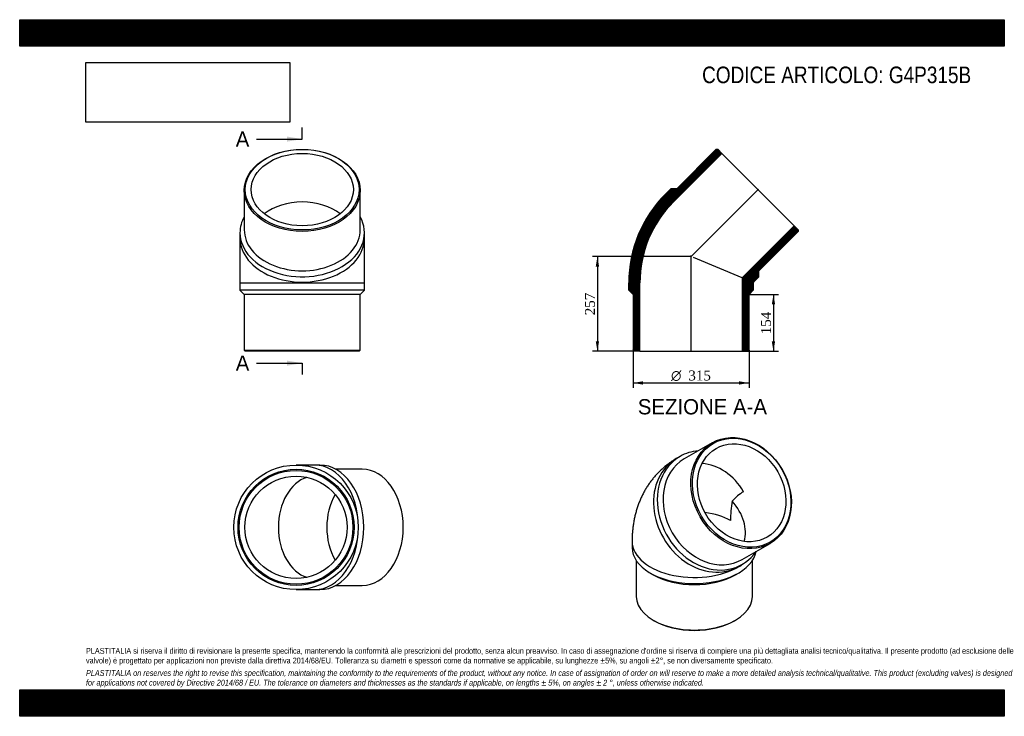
# Model space of a CAD drawing. Header units: millimetres. Extents: x 0 to 2673, y 0 to 1890.
import ezdxf
from ezdxf.enums import TextEntityAlignment as Align
from ezdxf.lldxf.tags import DXFTag

# ---------------------------------------------------------------- set-up
doc = ezdxf.new("R2010")
doc.units = ezdxf.units.MM
doc.header["$LTSCALE"] = 9
for name, color, linetype in [('Default', 7, 'Continuous'), ('DV4_Default', 7, 'Continuous'), ('G4P315B', 7, 'Continuous')]:
    doc.layers.add(name, color=color, linetype=linetype)
doc.styles.add('SEACAD_Solid_Edge_ANSI', font='seans.ttf')
doc.styles.add('SEACAD_Solid_Edge_ANSI1_Symbols', font='semeca1.ttf')
doc.styles.add('SEACAD_Times_New_Roman', font='times.ttf')
tags = doc.linetypes.add('CENTER2', pattern=[28.575, 19.05, -3.175, 3.175, -3.175]).pattern_tags.tags
tags[10:11] = [DXFTag(74, 4), DXFTag(75, 0), DXFTag(340, '0'), DXFTag(46, 0.0), DXFTag(50, 0.0), DXFTag(44, 0.0), DXFTag(45, 0.0)]
tags[8:9] = [DXFTag(74, 4), DXFTag(75, 0), DXFTag(340, '0'), DXFTag(46, 0.0), DXFTag(50, 0.0), DXFTag(44, 0.0), DXFTag(45, 0.0)]
tags[6:7] = [DXFTag(74, 4), DXFTag(75, 0), DXFTag(340, '0'), DXFTag(46, 0.0), DXFTag(50, 0.0), DXFTag(44, 0.0), DXFTag(45, 0.0)]
tags[4:5] = [DXFTag(74, 4), DXFTag(75, 0), DXFTag(340, '0'), DXFTag(46, 0.0), DXFTag(50, 0.0), DXFTag(44, 0.0), DXFTag(45, 0.0)]
doc.dimstyles.new('ANSImm', dxfattribs={"dimtxt": 27, "dimasz": 27, "dimexe": 13.5, "dimexo": 0, "dimgap": 6.75, "dimtad": 1, "dimdsep": 46, "dimtxsty": 'SEACAD_Times_New_Roman', "dimblk1": '_SE_FILLED', "dimblk2": '_SE_FILLED', "dimsah": 1, "dimcen": 13.5, "dimazin": 0, "dimtfac": 0.85, "dimtdec": 3, "dimtofl": 0, "dimtmove": 0, "dimatfit": 3, "dimfxl": 1, "dimarcsym": 0})
picture_1 = doc.add_image_def('image1.jpg', size_in_pixel=(4302, 1260))

# ---------------------------------------------------------------- blocks, each defined once
blk = doc.blocks.new('SE')
at = {"layer": 'G4P315B', "color": 7, "linetype": 'Continuous'}
for p, q in [((1879.7, 742), (1804.2, 698.4)), ((1792.7, 705.1), (1782.5, 699.1)), ((1662.5, 474.3), (1662.5, 457.6)), ((1961.7, 425.6), (2037.2, 469.2)), ((1674, 422.2), (1674, 324.9)), ((1951.5, 406.4), (1961.7, 412.3)), ((1989, 324.9), (1989, 422.2)), ((1712, 388.6), (1720.1, 383.9)), ((1942.9, 383.9), (1951, 388.6)), ((1720.1, 260.6), (1722.2, 259.4)), ((1940.7, 259.4), (1942.9, 260.6))]:
    blk.add_line(p, q, dxfattribs=at)
for centre, radius, start, end in [((2026.5, 504.3), 121.7, 120.2647, 139.2177), ((2221.5, 531.8), 291.9, 169.7269, 180.154)]:
    blk.add_arc(centre, radius, start, end, dxfattribs=at)
for centre, major_axis in [((1958.5, 605.6), (78.8, -136.4)), ((1960, 606.5), (-77.3, 133.8)), ((1960, 606.5), (69.4, -120.2))]:
    blk.add_ellipse(centre, major_axis=major_axis, ratio=0.816497, dxfattribs=at)
for centre, major_axis, ratio, start_param, end_param in [((1867, 552.8), (-84.5, 146.4), 0.816497, 0, 3.141593), ((1877.2, 558.7), (-84.5, 146.4), 0.816497, 0, 3.512627), ((1883, 562), (78.8, -136.4), 0.816497, 3.141593, 6.283185), ((1877.2, 558.7), (-84.5, 146.4), 0.816497, 5.912151, 6.283185), ((1867, 552.8), (69.4, -120.2), 0.816497, 1.570796, 2.648012), ((1831.5, 532.3), (-128.2, 74), 0.717439, 3.308076, 4.270809), ((1831.5, 474.3), (138.8, 0), 0.57735, 0.785398, 1.362425), ((1831.5, 474.3), (169, 0), 0.57735, 3.141584, 5.60775), ((1831.5, 457.6), (169, 0), 0.57735, 3.141593, 6.179396), ((1831.5, 448.2), (157.5, 0), 0.57735, 3.926991, 5.497787), ((1831.5, 324.9), (-157.5, 0), 0.57735, 0, 3.141593), ((1831.5, 322.4), (-154.5, 0), 0.57735, 0.785398, 2.356195)]:
    blk.add_ellipse(centre, major_axis=major_axis, ratio=ratio, start_param=start_param, end_param=end_param, dxfattribs=at)
blk.add_open_spline([(1782.5, 699.1), (1779, 697.1), (1773.3, 693.6), (1764.2, 687.5), (1755.8, 681.2), (1747.6, 674.5), (1739.8, 667.4), (1732.3, 659.9), (1725.1, 652.2), (1718.3, 644), (1711.9, 635.6), (1705.8, 626.9), (1700.1, 617.8), (1694.7, 608.5), (1689.8, 598.9), (1685.2, 589), (1681.1, 578.8), (1677.3, 568.4), (1673.9, 557.7), (1671, 546.8), (1668.5, 535.7), (1666.4, 524.3), (1664.7, 512.7), (1663.5, 500.8), (1662.7, 489), (1662.5, 479.9), (1662.5, 475.3), (1662.5, 474.3)], degree=3, knots=[0, 0, 0, 0, 0.041315, 0.080737, 0.120116, 0.159479, 0.198854, 0.238268, 0.277752, 0.317335, 0.35705, 0.396928, 0.437005, 0.477316, 0.517897, 0.558785, 0.600019, 0.641633, 0.683663, 0.72614, 0.769089, 0.812528, 0.856465, 0.900896, 0.945804, 0.989893, 1, 1, 1, 1], dxfattribs=at)
blk = doc.blocks.new('SE1')
at = {"layer": 'G4P315B', "color": 7, "linetype": 'Continuous'}
for p, q in [((609.5, 1426.9), (609.5, 1320.1)), ((924.5, 1320.1), (924.5, 1426.9)), ((598, 1312), (598, 1297.5)), ((936, 1297.5), (936, 1312)), ((598, 1297.5), (598, 1176.3)), ((936, 1176.3), (936, 1297.5)), ((598, 1176.3), (936, 1176.3)), ((598, 1176.3), (598, 1155.8)), ((936, 1155.8), (936, 1176.3)), ((936, 1155.8), (598, 1155.8)), ((598, 1155.8), (609.5, 1144.3)), ((924.5, 1144.3), (936, 1155.8)), ((924.5, 1144.3), (609.5, 1144.3)), ((609.5, 1144.3), (609.5, 993.3)), ((924.5, 993.3), (924.5, 1144.3)), ((609.5, 993.3), (924.5, 993.3)), ((609.5, 993.3), (612.5, 990.3)), ((921.5, 990.3), (612.5, 990.3)), ((921.5, 990.3), (924.5, 993.3))]:
    blk.add_line(p, q, dxfattribs=at)
for centre, major_axis in [((767, 1426.9), (-157.5, 0)), ((767, 1429), (154.5, 0)), ((767, 1429), (138.8, 0))]:
    blk.add_ellipse(centre, major_axis=major_axis, ratio=0.707107, dxfattribs=at)
for centre, major_axis, start_param, end_param in [((767, 1297.5), (138.8, 0), 0.734248, 2.407345), ((767, 1312), (-169, 0), 0, 3.512627), ((767, 1312), (-169, 0), 5.912151, 6.283185), ((767, 1320.1), (-157.5, 0), 0, 3.141593), ((767, 1297.5), (-169, 0), 0, 3.141593)]:
    blk.add_ellipse(centre, major_axis=major_axis, ratio=0.707107, start_param=start_param, end_param=end_param, dxfattribs=at)
blk = doc.blocks.new('SE2')
at = {"layer": 'G4P315B', "color": 7, "linetype": 'Continuous'}
for p, q in [((800.4, 681.7), (750.2, 681.7)), ((814.9, 681.7), (800.4, 681.7)), ((929.8, 670.2), (858.2, 670.2)), ((858.2, 355.2), (929.8, 355.2)), ((750.2, 343.7), (800.4, 343.7)), ((800.4, 343.7), (814.9, 343.7))]:
    blk.add_line(p, q, dxfattribs=at)
for radius in [169, 157.5, 154.5, 138.8]:
    blk.add_circle((750.2, 512.7), radius, dxfattribs=at)
for centre, major_axis, start_param, end_param in [((800.4, 512.7), (0, 169), 3.141593, 6.283185), ((814.9, 512.7), (0, 169), 3.141593, 6.283185), ((929.8, 512.7), (0, 157.5), 3.141593, 6.283185), ((800.4, 512.7), (0, -138.8), 3.355093, 6.069685), ((931.9, 512.7), (0, -138.8), 4.01567, 5.409108)]:
    blk.add_ellipse(centre, major_axis=major_axis, ratio=0.707107, start_param=start_param, end_param=end_param, dxfattribs=at)
blk = doc.blocks.new('SE4')
at = {"color": 7, "linetype": 'Continuous', "style": 'SEACAD_Solid_Edge_ANSI'}
blk.add_text('A', height=41.4, dxfattribs=at).set_placement((586.5, 1586.7), align=Align.TOP_LEFT)
blk = doc.blocks.new('SE5')
at = {"color": 7, "linetype": 'Continuous', "style": 'SEACAD_Solid_Edge_ANSI'}
blk.add_text('A', height=41.4, dxfattribs=at).set_placement((586.5, 978.8), align=Align.TOP_LEFT)
blk = doc.blocks.new('SEANNOT_GROUP')
at = {"linetype": 'Continuous'}
blk.add_hatch(color=7, dxfattribs=at).paths.add_polyline_path([(725.6, 1559.1), (767, 1566), (725.6, 1572.9)])
at = {"color": 7, "linetype": 'Continuous'}
blk.add_lwpolyline([(642.8, 1566), (767, 1566)], dxfattribs=at)
blk = doc.blocks.new('SEANNOT_GROUP1')
at = {"linetype": 'Continuous'}
blk.add_hatch(color=7, dxfattribs=at).paths.add_polyline_path([(725.6, 951.2), (767, 958.1), (725.6, 965)])
at = {"color": 7, "linetype": 'Continuous'}
blk.add_lwpolyline([(642.8, 958.1), (767, 958.1)], dxfattribs=at)
blk = doc.blocks.new('SE3')
at = {"layer": 'Default', "color": 7, "linetype": 'CENTER2'}
for p, q in [((767, 1566), (767, 1597.1)), ((767, 958.1), (767, 927))]:
    blk.add_line(p, q, dxfattribs=at)
at = {"layer": 'Default', "color": 7, "linetype": 'CENTER2', "const_width": 0.0001}
blk.add_lwpolyline([(767, 1566), (767, 958.1)], dxfattribs=at)
at = {"layer": 'Default'}
for name in ['SE4', 'SEANNOT_GROUP', 'SE5', 'SEANNOT_GROUP1']:
    blk.add_blockref(name, (0, 0), dxfattribs=at)
blk = doc.blocks.new('SE6')
at = {"layer": 'G4P315B', "linetype": 'Continuous'}
h = blk.add_hatch(dxfattribs=at)
h.set_pattern_fill('LINE', scale=0.629921, angle=-45, style=0)
edge = h.paths.add_edge_path()
edge.add_line((1784, 1431.5), (1767.7, 1431.5))
edge.add_line((1767.7, 1431.5), (1753.2, 1417))
edge.add_arc((1993.9, 1176.3), 340.4, 135, 180)
edge.add_line((1653.5, 1176.3), (1653.5, 1155.8))
edge.add_line((1653.5, 1155.8), (1665, 1144.3))
edge.add_line((1665, 1144.3), (1665, 993.3))
edge.add_line((1665, 993.3), (1668, 990.3))
edge.add_line((1668, 990.3), (1683.7, 990.3))
edge.add_line((1683.7, 990.3), (1683.7, 1176.3))
edge.add_arc((1993.9, 1176.3), 310.2, 135, 180, ccw=False)
edge.add_line((1774.6, 1395.7), (1906.1, 1527.2))
edge.add_line((1906.1, 1527.2), (1895, 1538.3))
edge.add_line((1895, 1538.3), (1890.8, 1538.3))
edge.add_line((1890.8, 1538.3), (1784, 1431.5))
h = blk.add_hatch(dxfattribs=at)
h.set_pattern_fill('LINE', scale=0.629921, angle=-45, style=0)
edge = h.paths.add_edge_path()
edge.add_line((2006.7, 1192.5), (2006.7, 1208.8))
edge.add_line((2006.7, 1208.8), (2113.5, 1315.5))
edge.add_line((2113.5, 1315.5), (2113.5, 1319.8))
edge.add_line((2113.5, 1319.8), (2102.4, 1330.9))
edge.add_line((2102.4, 1330.9), (1961.3, 1189.8))
edge.add_line((1961.3, 1189.8), (1961.3, 990.3))
edge.add_line((1961.3, 990.3), (1977, 990.3))
edge.add_line((1977, 990.3), (1980, 993.3))
edge.add_line((1980, 993.3), (1980, 1144.3))
edge.add_line((1980, 1144.3), (1991.5, 1155.8))
edge.add_line((1991.5, 1155.8), (1991.5, 1176.3))
edge.add_arc((1993.9, 1176.3), 2.41, 135, 180, ccw=False)
edge.add_line((1992.2, 1178), (2006.7, 1192.5))
at = {"layer": 'DV4_Default', "color": 7, "linetype": 'CENTER2'}
for p, q in [((2005.5, 1430.3), (1820.9, 1245.6)), ((1822.5, 988.6), (1822.5, 1250.1))]:
    blk.add_line(p, q, dxfattribs=at)
at = {"layer": 'G4P315B', "color": 7, "linetype": 'Continuous'}
for p, q in [((1774.6, 1395.7), (1906.1, 1527.2)), ((1890.8, 1538.3), (1784, 1431.5)), ((1890.8, 1538.3), (1895, 1538.3)), ((1906.1, 1527.2), (1895, 1538.3)), ((1906.1, 1527.2), (2102.4, 1330.9)), ((1753.2, 1417), (1767.7, 1431.5)), ((1784, 1431.5), (1767.7, 1431.5)), ((2102.4, 1330.9), (1961.3, 1189.8)), ((2006.7, 1208.8), (2113.5, 1315.5)), ((2113.5, 1319.8), (2102.4, 1330.9)), ((2113.5, 1319.8), (2113.5, 1315.5)), ((1961.3, 1189.8), (1829.3, 1244.5)), ((2006.7, 1192.5), (2006.7, 1208.8)), ((1653.5, 1155.8), (1653.5, 1176.3)), ((1683.7, 990.3), (1683.7, 1176.3)), ((1961.3, 1189.8), (1961.3, 990.3)), ((1991.5, 1176.3), (1991.5, 1155.8)), ((2006.7, 1192.5), (1992.2, 1178)), ((1653.5, 1155.8), (1665, 1144.3)), ((1980, 1144.3), (1991.5, 1155.8)), ((1665, 1144.3), (1665, 993.3)), ((1980, 993.3), (1980, 1144.3)), ((1668, 990.3), (1665, 993.3)), ((1683.7, 990.3), (1668, 990.3)), ((1683.7, 990.3), (1961.3, 990.3)), ((1977, 990.3), (1961.3, 990.3)), ((1980, 993.3), (1977, 990.3))]:
    blk.add_line(p, q, dxfattribs=at)
for radius in [340.4, 310.2, 2.41]:
    blk.add_arc((1993.9, 1176.3), radius, 135, 180, dxfattribs=at)
blk = doc.blocks.new('DMBLK129')
at = {"layer": 'Default', "linetype": 'Continuous'}
for points in [[(2050.8, 1117.3), (2046.3, 1144.3), (2041.8, 1117.3)], [(2050.8, 1017.3), (2041.8, 1017.3), (2046.3, 990.3)]]:
    blk.add_hatch(color=7, dxfattribs=at).paths.add_polyline_path(points)
at = {"layer": 'Default', "color": 7, "linetype": 'Continuous'}
for p, q in [((1980, 1144.3), (2059.8, 1144.3)), ((2046.3, 1144.3), (2046.3, 990.3)), ((1961.3, 990.3), (2059.8, 990.3))]:
    blk.add_line(p, q, dxfattribs=at)
at = {"layer": 'Default', "color": 7, "linetype": 'Continuous', "style": 'SEACAD_Times_New_Roman'}
blk.add_text('154', height=27, rotation=90, dxfattribs=at).set_placement((2012.5, 1036.6), align=Align.TOP_LEFT)
blk = doc.blocks.new('_SE_FILLED')
at = {"color": 0}
blk.add_line((0, 0), (-1, 0), dxfattribs=at)
blk.add_solid([(0, 0), (-1, -0.1665), (-1, 0.1665), (0, 0)], dxfattribs=at)
blk = doc.blocks.new('DMBLK130')
at = {"layer": 'Default', "linetype": 'Continuous'}
for points in [[(1563.9, 1220.3), (1572.9, 1220.3), (1568.4, 1247.3)], [(1563.9, 1017.3), (1568.4, 990.3), (1572.9, 1017.3)]]:
    blk.add_hatch(color=7, dxfattribs=at).paths.add_polyline_path(points)
at = {"layer": 'Default', "color": 7, "linetype": 'Continuous'}
for p, q in [((1822.5, 1247.3), (1554.9, 1247.3)), ((1568.4, 1247.3), (1568.4, 990.3)), ((1683.7, 990.3), (1554.9, 990.3))]:
    blk.add_line(p, q, dxfattribs=at)
at = {"layer": 'Default', "color": 7, "linetype": 'Continuous', "style": 'SEACAD_Times_New_Roman'}
blk.add_text('257', height=27, rotation=90, dxfattribs=at).set_placement((1534.6, 1088.1), align=Align.TOP_LEFT)
blk = doc.blocks.new('GDimGGroup')
at = {"layer": 'Default', "linetype": 'Continuous'}
for points in [[(1692, 900), (1692, 909), (1665, 904.5)], [(1953, 900), (1980, 904.5), (1953, 909)]]:
    blk.add_hatch(color=7, dxfattribs=at).paths.add_polyline_path(points)
at = {"layer": 'Default', "color": 7, "linetype": 'Continuous'}
for p, q in [((1665, 993.3), (1665, 891)), ((1980, 993.3), (1980, 891)), ((1665, 904.5), (1980, 904.5))]:
    blk.add_line(p, q, dxfattribs=at)
for s, style, p in [('O', 'SEACAD_Solid_Edge_ANSI1_Symbols', (1768.3, 938.2)), ('315', 'SEACAD_Times_New_Roman', (1815.3, 938.2))]:
    blk.add_text(s, height=27, dxfattribs=dict(at, style=style)).set_placement(p, align=Align.TOP_LEFT)

msp = doc.modelspace()

# ---------------------------------------------------------------- hatches: boundary and pattern name
at = {"layer": 'Default', "linetype": 'Continuous'}
h = msp.add_hatch(dxfattribs=at)
h.set_pattern_fill('LINE', scale=0.629921, angle=45, style=0)
h.paths.add_polyline_path([(2673, 1818), (2673, 1890), (0, 1890), (0, 1818)])
for points in [[(2673, 1818), (2673, 1890), (0, 1890), (0, 1818)], [(2673, 0), (2673, 72), (0, 72), (0, 0)]]:
    msp.add_hatch(color=7, dxfattribs=at).paths.add_polyline_path(points)
h = msp.add_hatch(dxfattribs=at)
h.set_pattern_fill('LINE', scale=0.629921, angle=45, style=0)
h.paths.add_polyline_path([(2673, 0), (2673, 72), (0, 72), (0, 0)])

# ---------------------------------------------------------------- linework, layer by layer
at = {"layer": 'Default', "color": 7, "linetype": 'Continuous'}
for p, q in [((0, 1890), (2673, 1890)), ((0, 1818), (0, 1890)), ((2673, 1890), (2673, 1818)), ((2673, 1818), (0, 1818)), ((0, 72), (2673, 72)), ((0, 0), (0, 72)), ((2673, 72), (2673, 0)), ((2673, 0), (0, 0))]:
    msp.add_line(p, q, dxfattribs=at)

# ---------------------------------------------------------------- block references
at = {"layer": 'Default'}
for name in ['SE3', 'SE1', 'SE6', 'GDimGGroup', 'SE', 'SE2']:
    msp.add_blockref(name, (0, 0), dxfattribs=at)

# ---------------------------------------------------------------- texts
at = {"layer": 'Default', "color": 7, "linetype": 'Continuous', "style": 'SEACAD_Solid_Edge_ANSI'}
msp.add_text('SEZIONE A-A', height=41.4, dxfattribs=at).set_placement((1678.089, 860.542), align=Align.TOP_LEFT)
at = {"layer": 'Default', "attachment_point": 1}
for s, insert, char_height, width in [('{\\fArial Narrow|b0||i0||c0|p34;\\C7;\\H45.;\\W1.;CODICE ARTICOLO: G4P315B}', (1852.61, 1762.812), 45, 774.00335), ("{\\fArial Narrow|b0||i0||c0|p34;\\C7;\\H15.75;\\W1.;PLASTITALIA si riserva il diritto di revisionare la presente specifica, mantenendo la conformità alle prescrizioni del prodotto, senza alcun preavviso. In caso di assegnazione d'ordine si riserva di compiere una più dettagliata analisi tecnico/qualitativa. Il presente prodotto (ad esclusione delle \\P}{\\fArial Narrow|b0||i0||c0|p34;\\C7;\\H15.75;\\W1.;valvole) è progettato per applicazioni non previste dalla direttiva 2014/68/EU. Tolleranza su diametri e spessori come da normative se applicabile, su lunghezze ±5%, su angoli ±2°, se non diversamente specificato.\\P}{\\fArial Narrow|b0||i0||c0|p34;\\C7;\\H4.5;\\W1.;   \\P}{\\fArial Narrow|b0||i1||c0|p34;\\C7;\\H15.75;\\W1.;PLASTITALIA on reserves the right to revise this specification, maintaining the conformity to the requirements of the product, without any notice. In case of assignation of order on will reserve to make a more detailed analysis technical/qualitative. This product (excluding valves) is designed \\P}{\\fArial Narrow|b0||i1||c0|p34;\\C7;\\H15.75;\\W1.;for applications not covered by Directive 2014/68 / EU. The tolerance on diameters and thicknesses as the standards if applicable, on lengths ± 5%, on angles ± 2 °, unless otherwise indicated.\\P}", (180, 185.421), 15.75, 2313)]:
    msp.add_mtext(s, dxfattribs=dict(at, insert=insert, char_height=char_height, width=width))

# ---------------------------------------------------------------- dimensions: what is measured, and where the dimension line sits
at = {"layer": 'Default', "color": 7, "linetype": 'Continuous'}
for base, p1, p2, picture, middle in [((1568.382, 990.301), (1822.53, 1247.301), (1683.73, 990.301), 'DMBLK130', (1568.382, 1118.801)), ((2046.255, 990.301), (1980.03, 1144.301), (1961.33, 990.301), 'DMBLK129', (2046.255, 1067.301))]:
    dim = msp.add_linear_dim(base=base, p1=p1, p2=p2, angle=90, text='\\A1;<>', dimstyle='ANSImm', dxfattribs=at)
    dim.commit()
    dim.dimension.update_dxf_attribs({"geometry": picture, "text_midpoint": middle, "dimtype": 160})

# ---------------------------------------------------------------- pictures from other files: only their frames are drawn
image = msp.add_image(picture_1, insert=(180, 1611.929), size_in_units=(553.114, 162))
image.dxf.flags = 7

doc.saveas('drawing.dxf')
